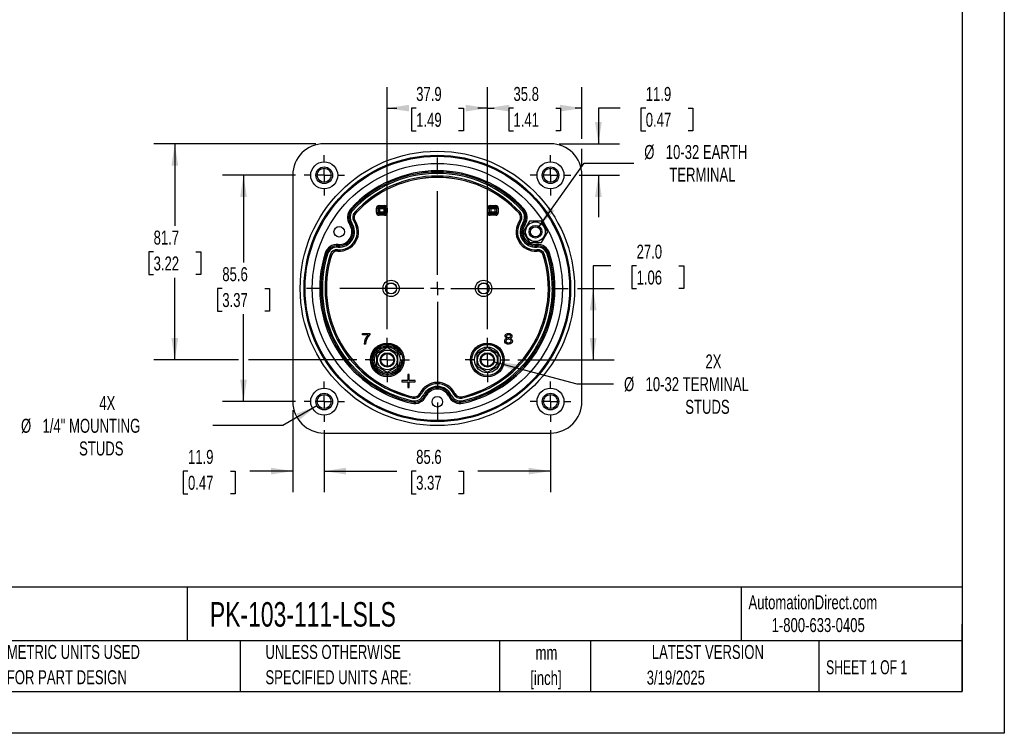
# Model space of a CAD drawing. Header units: millimetres. Extents: x 0 to 699, y 0 to 540.
# Tile 2 of 6: x 326 to 699, y 0 to 270. Entities that reach past the tile are written whole.
import ezdxf

# ---------------------------------------------------------------- set-up
doc = ezdxf.new("R2010")
doc.units = ezdxf.units.MM
doc.header["$LTSCALE"] = 2.5
doc.linetypes.add('CENTERX2', pattern=[20.32, 12.7, -2.54, 2.54, -2.54])
doc.layers.add('CENTER', color=40, linetype='CENTERX2')
doc.layers.add('DIMENSIONS', color=140, linetype='Continuous', lineweight=25)
doc.layers.add('TEXT', color=140, linetype='Continuous', lineweight=25)
doc.styles.add('SLDTEXTSTYLE0', font='TXT', dxfattribs={"width": 0.7})
doc.styles.add('SLDTEXTSTYLE1', font='TXT', dxfattribs={"width": 0.65})
doc.dimstyles.new('SLDDIMSTYLE0', dxfattribs={"dimtxt": 5.39502, "dimasz": 8.255, "dimexe": 0, "dimexo": 0.0625, "dimgap": 1.348755, "dimtad": 0, "dimtih": 1, "dimtoh": 1, "dimrnd": 1e-09, "dimzin": 12, "dimdsep": 46, "dimtxsty": 'SLDTEXTSTYLE0', "dimsah": 1, "dimcen": 0.09, "dimadec": 0, "dimazin": 3, "dimtfac": 1, "dimtofl": 0, "dimtmove": 0, "dimatfit": 3, "dimfxl": 0, "dimfrac": 2, "dimtolj": 1, "dimtzin": 12, "dimarcsym": 0})
doc.dimstyles.new('SLDDIMSTYLE3', dxfattribs={"dimtxt": 5.39502, "dimasz": 8.255, "dimexe": 0, "dimexo": 0.0625, "dimgap": 1.348755, "dimtad": 0, "dimtih": 1, "dimtoh": 1, "dimrnd": 1e-09, "dimzin": 4, "dimdsep": 46, "dimtxsty": 'SLDTEXTSTYLE0', "dimsah": 1, "dimcen": 0.09, "dimadec": 0, "dimazin": 1, "dimtfac": 1, "dimtofl": 0, "dimtmove": 0, "dimatfit": 3, "dimfxl": 0, "dimfrac": 2, "dimtolj": 1, "dimtzin": 12, "dimarcsym": 0})
doc.dimstyles.new('SLDDIMSTYLE4', dxfattribs={"dimtxt": 5.39502, "dimasz": 8.255, "dimexe": 0, "dimexo": 0.0625, "dimgap": 1.348755, "dimtad": 0, "dimtih": 1, "dimtoh": 1, "dimrnd": 1e-09, "dimzin": 12, "dimdsep": 46, "dimtxsty": 'SLDTEXTSTYLE0', "dimsah": 1, "dimcen": 0.09, "dimadec": 0, "dimazin": 3, "dimtfac": 1, "dimtmove": 0, "dimatfit": 0, "dimfxl": 0, "dimfrac": 2, "dimtolj": 1, "dimtzin": 12, "dimarcsym": 0})
doc.dimstyles.new('SLDDIMSTYLE6', dxfattribs={"dimtxt": 5.39502, "dimasz": 8.255, "dimexe": 0, "dimexo": 0.0625, "dimgap": 1.348755, "dimtad": 0, "dimtih": 1, "dimtoh": 1, "dimrnd": 1e-09, "dimzin": 12, "dimdsep": 46, "dimtxsty": 'SLDTEXTSTYLE0', "dimsah": 1, "dimcen": 0, "dimadec": 0, "dimazin": 3, "dimtfac": 1, "dimtofl": 0, "dimtmove": 0, "dimatfit": 3, "dimfxl": 0, "dimfrac": 2, "dimtolj": 1, "dimtzin": 12, "dimarcsym": 0})

# ---------------------------------------------------------------- blocks, each defined once
blk = doc.blocks.new('SW_NOTE_0_1')
at = {"layer": 'TEXT', "color": 0, "linetype": 'CENTERX2', "lineweight": 18, "char_height": 5.292, "attachment_point": 2, "style": 'SLDTEXTSTYLE0'}
for s, insert in [('mm', (7.11, 6.82)), ('[inch]', (6.9, -2.73))]:
    blk.add_mtext(s, dxfattribs=dict(at, insert=insert))
blk = doc.blocks.new('SW_NOTE_0_2')
at = {"layer": 'TEXT', "color": 0, "linetype": 'CENTERX2', "lineweight": 18, "char_height": 5.2917, "attachment_point": 1, "style": 'SLDTEXTSTYLE0'}
for s, insert in [('UNLESS OTHERWISE', (0, 6.82)), ('SPECIFIED UNITS ARE:', (0, -2.73))]:
    blk.add_mtext(s, dxfattribs=dict(at, insert=insert))
blk = doc.blocks.new('SW_NOTE_0_6')
at = {"layer": 'TEXT', "color": 0, "linetype": 'CENTERX2', "lineweight": 18, "char_height": 5.2917, "attachment_point": 1, "style": 'SLDTEXTSTYLE0'}
for s, insert in [('METRIC UNITS USED', (0, 6.82)), ('FOR PART DESIGN', (0, -2.73))]:
    blk.add_mtext(s, dxfattribs=dict(at, insert=insert))
blk = doc.blocks.new('_D_13')
at = {"layer": 'DIMENSIONS'}
for p, q in [((441.25, 114.64), (441.25, 91.22)), ((526.85, 114.64), (526.85, 91.22)), ((441.25, 99.16), (468.73, 99.16)), ((476.04, 99.16), (474.22, 99.16)), ((474.22, 99.16), (474.22, 90.58)), ((492.07, 99.16), (493.88, 99.16)), ((493.88, 99.16), (493.88, 90.58)), ((526.85, 99.16), (499.38, 99.16)), ((474.22, 90.58), (476.04, 90.58)), ((493.88, 90.58), (492.07, 90.58))]:
    blk.add_line(p, q, dxfattribs=at)
for points in [[(441.25, 99.16), (449.51, 97.89), (449.51, 100.43)], [(526.85, 99.16), (518.6, 100.43), (518.6, 97.89)]]:
    blk.add_solid(points, dxfattribs=at)
at = {"layer": 'DIMENSIONS', "char_height": 5.292, "attachment_point": 1, "style": 'SLDTEXTSTYLE0'}
for s, insert in [('85.6', (476.04, 107.19)), ('3.37', (476.04, 97.4))]:
    blk.add_mtext(s, dxfattribs=dict(at, insert=insert))
blk = doc.blocks.new('_D_14')
at = {"layer": 'DIMENSIONS'}
for p, q in [((553.16, 236.43), (544.98, 236.43)), ((544.98, 236.43), (544.98, 222.95)), ((562.88, 236.43), (561.07, 236.43)), ((561.07, 236.43), (561.07, 227.85)), ((578.91, 236.43), (580.72, 236.43)), ((580.72, 236.43), (580.72, 227.85)), ((561.07, 227.85), (562.88, 227.85)), ((580.72, 227.85), (578.91, 227.85)), ((530.08, 222.95), (552.92, 222.95)), ((537.67, 211.05), (552.92, 211.05)), ((544.98, 211.05), (544.98, 195.18))]:
    blk.add_line(p, q, dxfattribs=at)
for points in [[(544.98, 222.95), (546.25, 231.21), (543.71, 231.21)], [(544.98, 211.05), (543.71, 202.8), (546.25, 202.8)]]:
    blk.add_solid(points, dxfattribs=at)
at = {"layer": 'DIMENSIONS', "char_height": 5.292, "attachment_point": 1, "style": 'SLDTEXTSTYLE0'}
for s, insert in [('11.9', (562.88, 244.45)), ('0.47', (562.88, 234.67))]:
    blk.add_mtext(s, dxfattribs=dict(at, insert=insert))
blk = doc.blocks.new('_D_15')
at = {"layer": 'DIMENSIONS'}
for p, q in [((465.12, 152.79), (465.12, 244.36)), ((502.98, 152.79), (502.98, 244.36)), ((465.12, 236.43), (468.73, 236.43)), ((476.04, 236.43), (474.22, 236.43)), ((474.22, 236.43), (474.22, 227.85)), ((492.07, 236.43), (493.88, 236.43)), ((493.88, 236.43), (493.88, 227.85)), ((502.98, 236.43), (499.38, 236.43)), ((474.22, 227.85), (476.04, 227.85)), ((493.88, 227.85), (492.07, 227.85))]:
    blk.add_line(p, q, dxfattribs=at)
for points in [[(465.12, 236.43), (473.38, 235.16), (473.38, 237.7)], [(502.98, 236.43), (494.72, 237.7), (494.72, 235.16)]]:
    blk.add_solid(points, dxfattribs=at)
at = {"layer": 'DIMENSIONS', "char_height": 5.292, "attachment_point": 1, "style": 'SLDTEXTSTYLE0'}
for s, insert in [('37.9', (476.04, 244.45)), ('1.49', (476.04, 234.67))]:
    blk.add_mtext(s, dxfattribs=dict(at, insert=insert))
blk = doc.blocks.new('_D_16')
at = {"layer": 'DIMENSIONS'}
for p, q in [((502.98, 152.79), (502.98, 244.36)), ((538.75, 224.86), (538.75, 244.36)), ((502.98, 236.43), (505.54, 236.43)), ((512.85, 236.43), (511.04, 236.43)), ((511.04, 236.43), (511.04, 227.85)), ((528.88, 236.43), (530.69, 236.43)), ((530.69, 236.43), (530.69, 227.85)), ((538.75, 236.43), (536.19, 236.43)), ((511.04, 227.85), (512.85, 227.85)), ((530.69, 227.85), (528.88, 227.85)), ((538.75, 214.28), (538.75, 221.05))]:
    blk.add_line(p, q, dxfattribs=at)
for points in [[(502.98, 236.43), (511.23, 235.16), (511.23, 237.7)], [(538.75, 236.43), (530.5, 237.7), (530.5, 235.16)]]:
    blk.add_solid(points, dxfattribs=at)
at = {"layer": 'DIMENSIONS', "char_height": 5.292, "attachment_point": 1, "style": 'SLDTEXTSTYLE0'}
for s, insert in [('35.8', (512.85, 244.45)), ('1.41', (512.85, 234.67))]:
    blk.add_mtext(s, dxfattribs=dict(at, insert=insert))
blk = doc.blocks.new('_D_17')
at = {"layer": 'DIMENSIONS'}
for p, q in [((438.03, 222.95), (376.8, 222.95)), ((384.74, 222.95), (384.74, 191.87)), ((376.72, 182.09), (374.91, 182.09)), ((374.91, 182.09), (374.91, 173.51)), ((392.75, 182.09), (394.56, 182.09)), ((394.56, 182.09), (394.56, 173.51)), ((374.91, 173.51), (376.72, 173.51)), ((384.74, 141.22), (384.74, 172.31)), ((394.56, 173.51), (392.75, 173.51)), ((408.82, 141.22), (376.8, 141.22)), ((453.56, 141.22), (412.63, 141.22))]:
    blk.add_line(p, q, dxfattribs=at)
for points in [[(384.74, 222.95), (383.47, 214.7), (386.01, 214.7)], [(384.74, 141.22), (386.01, 149.48), (383.47, 149.48)]]:
    blk.add_solid(points, dxfattribs=at)
at = {"layer": 'DIMENSIONS', "char_height": 5.292, "attachment_point": 1, "style": 'SLDTEXTSTYLE0'}
for s, insert in [('81.7', (376.72, 190.12)), ('3.22', (376.72, 180.33))]:
    blk.add_mtext(s, dxfattribs=dict(at, insert=insert))
blk = doc.blocks.new('_D_18')
at = {"layer": 'DIMENSIONS'}
for p, q in [((429.35, 122.23), (429.35, 91.22)), ((441.25, 114.64), (441.25, 91.22)), ((389.73, 99.16), (387.92, 99.16)), ((387.92, 99.16), (387.92, 90.58)), ((405.76, 99.16), (407.58, 99.16)), ((407.58, 99.16), (407.58, 90.58)), ((429.35, 99.16), (413.07, 99.16)), ((441.25, 99.16), (457.13, 99.16)), ((387.92, 90.58), (389.73, 90.58)), ((407.58, 90.58), (405.76, 90.58))]:
    blk.add_line(p, q, dxfattribs=at)
for points in [[(429.35, 99.16), (421.1, 100.43), (421.1, 97.89)], [(441.25, 99.16), (449.51, 97.89), (449.51, 100.43)]]:
    blk.add_solid(points, dxfattribs=at)
at = {"layer": 'DIMENSIONS', "char_height": 5.292, "attachment_point": 1, "style": 'SLDTEXTSTYLE0'}
for s, insert in [('11.9', (389.73, 107.19)), ('0.47', (389.73, 97.4))]:
    blk.add_mtext(s, dxfattribs=dict(at, insert=insert))
blk = doc.blocks.new('_D_19')
at = {"layer": 'DIMENSIONS'}
for p, q in [((438.52, 123.88), (425.6, 116.42)), ((425.6, 116.42), (399.08, 116.42))]:
    blk.add_line(p, q, dxfattribs=at)
blk.add_solid([(438.52, 123.88), (430.74, 120.85), (432.01, 118.65)], dxfattribs=at)
at = {"layer": 'DIMENSIONS', "attachment_point": 1, "style": 'SLDTEXTSTYLE0'}
for s, insert, char_height in [('4X', (356.18, 127.52), 5.292), ('%%c', (326.56, 118.95), 5.292), ('1/4" MOUNTING', (334.71, 118.95), 5.2917), ('STUDS', (348.54, 110.37), 5.292)]:
    blk.add_mtext(s, dxfattribs=dict(at, insert=insert, char_height=char_height))
blk = doc.blocks.new('_D_20')
at = {"layer": 'DIMENSIONS'}
for p, q in [((522.56, 191.65), (539.62, 215.67)), ((539.62, 215.67), (558.35, 215.67))]:
    blk.add_line(p, q, dxfattribs=at)
blk.add_solid([(522.56, 191.65), (528.37, 197.64), (526.3, 199.11)], dxfattribs=at)
at = {"layer": 'DIMENSIONS', "attachment_point": 1, "style": 'SLDTEXTSTYLE0'}
for s, insert, char_height in [('%%c', (562.32, 222.49), 5.292), ('10-32 EARTH', (570.46, 222.49), 5.2917), ('TERMINAL', (571.79, 213.92), 5.292)]:
    blk.add_mtext(s, dxfattribs=dict(at, insert=insert, char_height=char_height))
blk = doc.blocks.new('_D_21')
at = {"layer": 'DIMENSIONS'}
for p, q in [((430.44, 211.05), (402.79, 211.05)), ((410.73, 211.05), (410.73, 178.04)), ((402.71, 168.25), (400.9, 168.25)), ((400.9, 168.25), (400.9, 159.68)), ((418.74, 168.25), (420.56, 168.25)), ((420.56, 168.25), (420.56, 159.68)), ((400.9, 159.68), (402.71, 159.68)), ((410.73, 125.45), (410.73, 158.47)), ((420.56, 159.68), (418.74, 159.68)), ((430.44, 125.45), (402.79, 125.45))]:
    blk.add_line(p, q, dxfattribs=at)
for points in [[(410.73, 211.05), (409.46, 202.8), (412, 202.8)], [(410.73, 125.45), (412, 133.71), (409.46, 133.71)]]:
    blk.add_solid(points, dxfattribs=at)
at = {"layer": 'DIMENSIONS', "char_height": 5.292, "attachment_point": 1, "style": 'SLDTEXTSTYLE0'}
for s, insert in [('85.6', (402.71, 176.28)), ('3.37', (402.71, 166.5))]:
    blk.add_mtext(s, dxfattribs=dict(at, insert=insert))
blk = doc.blocks.new('_D_22')
at = {"layer": 'DIMENSIONS'}
for p, q in [((505.59, 140.52), (536.8, 132.16)), ((536.8, 132.16), (550.69, 132.16))]:
    blk.add_line(p, q, dxfattribs=at)
blk.add_solid([(505.59, 140.52), (513.23, 137.16), (513.89, 139.61)], dxfattribs=at)
at = {"layer": 'DIMENSIONS', "attachment_point": 1, "style": 'SLDTEXTSTYLE0'}
for s, insert, char_height in [('2X', (585.47, 143.27), 5.292), ('%%c', (554.66, 134.69), 5.292), ('10-32 TERMINAL', (562.81, 134.69), 5.2917), ('STUDS', (577.83, 126.12), 5.292)]:
    blk.add_mtext(s, dxfattribs=dict(at, insert=insert, char_height=char_height))
blk = doc.blocks.new('_D_23')
at = {"layer": 'DIMENSIONS'}
for p, q in [((549.69, 176.77), (542.96, 176.77)), ((542.96, 176.77), (542.96, 168.25)), ((559.41, 176.77), (557.6, 176.77)), ((557.6, 176.77), (557.6, 168.2)), ((575.45, 176.77), (577.26, 176.77)), ((577.26, 176.77), (577.26, 168.2)), ((537.06, 168.25), (550.9, 168.25)), ((542.96, 168.25), (542.96, 141.22)), ((557.6, 168.2), (559.41, 168.2)), ((577.26, 168.2), (575.45, 168.2)), ((514.54, 141.22), (550.9, 141.22))]:
    blk.add_line(p, q, dxfattribs=at)
for points in [[(542.96, 168.25), (541.69, 160), (544.23, 160)], [(542.96, 141.22), (544.23, 149.48), (541.69, 149.48)]]:
    blk.add_solid(points, dxfattribs=at)
at = {"layer": 'DIMENSIONS', "char_height": 5.292, "attachment_point": 1, "style": 'SLDTEXTSTYLE0'}
for s, insert in [('27.0', (559.41, 184.8)), ('1.06', (559.41, 175.02))]:
    blk.add_mtext(s, dxfattribs=dict(at, insert=insert))
blk = doc.blocks.new('SW_CENTERMARKSYMBOL_1')
at = {"layer": 'CENTER', "color": 0}
for p, q in [((0, 5.08), (0, 8.39)), ((-5.08, 0), (-8.39, 0)), ((0, 0), (-2.54, 0)), ((0, 0), (0, 2.54)), ((0, 0), (0, -2.54)), ((0, 0), (2.54, 0)), ((5.08, 0), (8.39, 0)), ((0, -5.08), (0, -8.39))]:
    blk.add_line(p, q, dxfattribs=at)
blk = doc.blocks.new('SW_CENTERMARKSYMBOL_2')
at = {"layer": 'CENTER', "color": 0}
for p, q in [((0, 5.08), (0, 7.64)), ((-5.08, 0), (-7.64, 0)), ((0, 0), (-2.54, 0)), ((0, 0), (0, 2.54)), ((0, 0), (0, -2.54)), ((0, 0), (2.54, 0)), ((5.08, 0), (7.64, 0)), ((0, -5.08), (0, -7.64))]:
    blk.add_line(p, q, dxfattribs=at)
blk = doc.blocks.new('SW_CENTERMARKSYMBOL_3')
at = {"layer": 'CENTER', "color": 0}
for p, q in [((0, 5.08), (0, 8.39)), ((-5.08, 0), (-8.39, 0)), ((0, 0), (-2.54, 0)), ((0, 0), (0, 2.54)), ((0, 0), (0, -2.54)), ((0, 0), (2.54, 0)), ((5.08, 0), (8.39, 0)), ((0, -5.08), (0, -8.39))]:
    blk.add_line(p, q, dxfattribs=at)
blk = doc.blocks.new('SW_CENTERMARKSYMBOL_4')
at = {"layer": 'CENTER', "color": 0}
for p, q in [((0, 5.08), (0, 7.64)), ((-5.08, 0), (-7.64, 0)), ((0, 0), (-2.54, 0)), ((0, 0), (0, 2.54)), ((0, 0), (0, -2.54)), ((0, 0), (2.54, 0)), ((5.08, 0), (7.64, 0)), ((0, -5.08), (0, -7.64))]:
    blk.add_line(p, q, dxfattribs=at)
blk = doc.blocks.new('SW_CENTERMARKSYMBOL_5')
at = {"layer": 'CENTER', "color": 0}
for p, q in [((0, 5.08), (0, 7.64)), ((-5.08, 0), (-7.64, 0)), ((0, 0), (-2.54, 0)), ((0, 0), (0, 2.54)), ((0, 0), (0, -2.54)), ((0, 0), (2.54, 0)), ((5.08, 0), (7.64, 0)), ((0, -5.08), (0, -7.64))]:
    blk.add_line(p, q, dxfattribs=at)
blk = doc.blocks.new('SW_CENTERMARKSYMBOL_6')
at = {"layer": 'CENTER', "color": 0}
for p, q in [((0, 5.08), (0, 7.64)), ((-5.08, 0), (-7.64, 0)), ((0, 0), (-2.54, 0)), ((0, 0), (0, 2.54)), ((0, 0), (0, -2.54)), ((0, 0), (2.54, 0)), ((5.08, 0), (7.64, 0)), ((0, -5.08), (0, -7.64))]:
    blk.add_line(p, q, dxfattribs=at)
blk = doc.blocks.new('SW_CENTERMARKSYMBOL_7')
at = {"layer": 'CENTER', "color": 0}
for p, q in [((0, 5.08), (0, 49.83)), ((-5.08, 0), (-49.83, 0)), ((0, 0), (-2.54, 0)), ((0, 0), (0, 2.54)), ((0, 0), (0, -2.54)), ((0, 0), (2.54, 0)), ((5.08, 0), (49.83, 0)), ((0, -5.08), (0, -49.83))]:
    blk.add_line(p, q, dxfattribs=at)

msp = doc.modelspace()

# ---------------------------------------------------------------- linework, layer by layer
at = {"color": 7, "linetype": 'Continuous'}
for p, q in [((698.506, 539.757), (698.506, 0.007)), ((698.506, 0.007), (0.006, 0.007))]:
    msp.add_line(p, q, dxfattribs=at)
for p, q in [((526.902, 222.954), (441.202, 222.954)), ((429.352, 211.104), (429.352, 125.404)), ((538.752, 125.404), (538.752, 211.104)), ((451.663, 198.062), (451.672, 198.053)), ((451.672, 198.053), (452.04, 197.714)), ((460.997, 196.92), (460.997, 198.588)), ((460.997, 198.588), (461.497, 198.588)), ((461.497, 198.588), (461.497, 196.92)), ((461.737, 198.348), (461.497, 198.588)), ((461.737, 197.16), (461.737, 198.348)), ((462.237, 198.348), (461.737, 198.348)), ((461.997, 199.588), (464.088, 199.588)), ((461.997, 199.588), (461.997, 199.088)), ((461.997, 199.088), (464.088, 199.088)), ((461.997, 199.088), (462.237, 198.848)), ((462.237, 198.848), (463.849, 198.848)), ((462.237, 198.348), (462.237, 198.848)), ((462.237, 197.16), (462.237, 198.348)), ((463.849, 198.348), (462.237, 198.348)), ((463.849, 198.848), (464.088, 199.088)), ((463.849, 198.848), (463.849, 198.348)), ((464.349, 198.348), (463.849, 198.348)), ((463.849, 198.348), (463.849, 197.16)), ((464.088, 199.088), (464.088, 199.588)), ((464.588, 198.588), (464.349, 198.348)), ((464.349, 198.348), (464.349, 197.16)), ((465.088, 198.588), (464.588, 198.588)), ((464.588, 196.92), (464.588, 198.588)), ((465.088, 198.588), (465.088, 196.92)), ((503.011, 196.915), (503.011, 198.593)), ((503.011, 198.593), (503.51, 198.593)), ((503.51, 198.593), (503.51, 196.915)), ((503.755, 198.348), (503.51, 198.593)), ((503.755, 197.16), (503.755, 198.348)), ((504.255, 198.348), (503.755, 198.348)), ((504.01, 199.593), (506.112, 199.593)), ((504.01, 199.593), (504.01, 199.093)), ((504.01, 199.093), (506.112, 199.093)), ((504.01, 199.093), (504.255, 198.848)), ((504.255, 198.848), (505.867, 198.848)), ((504.255, 198.348), (504.255, 198.848)), ((505.867, 198.348), (504.255, 198.348)), ((504.255, 198.348), (504.255, 197.16)), ((505.867, 198.848), (506.112, 199.093)), ((505.867, 198.848), (505.867, 198.348)), ((506.367, 198.348), (505.867, 198.348)), ((505.867, 197.16), (505.867, 198.348)), ((506.112, 199.593), (506.112, 199.093)), ((506.612, 198.593), (506.367, 198.348)), ((506.367, 198.348), (506.367, 197.16)), ((507.112, 198.593), (506.612, 198.593)), ((506.612, 196.915), (506.612, 198.593)), ((507.112, 198.593), (507.112, 196.915)), ((516.431, 198.053), (516.063, 197.714)), ((516.441, 198.062), (516.431, 198.053)), ((452.54, 193.548), (452.951, 193.832)), ((452.783, 197.031), (453.15, 196.692)), ((452.962, 193.84), (452.951, 193.832)), ((453.16, 196.684), (453.15, 196.692)), ((460.997, 196.92), (461.497, 196.92)), ((461.497, 196.92), (461.737, 197.16)), ((461.737, 197.16), (462.237, 197.16)), ((462.237, 196.66), (461.997, 196.42)), ((461.997, 195.92), (461.997, 196.42)), ((464.088, 196.42), (461.997, 196.42)), ((464.088, 195.92), (461.997, 195.92)), ((462.237, 196.66), (462.237, 197.16)), ((462.237, 197.16), (463.849, 197.16)), ((463.849, 196.66), (462.237, 196.66)), ((463.849, 197.16), (463.849, 196.66)), ((463.849, 197.16), (464.349, 197.16)), ((464.088, 196.42), (463.849, 196.66)), ((464.088, 195.92), (464.088, 196.42)), ((464.349, 197.16), (464.588, 196.92)), ((465.088, 196.92), (464.588, 196.92)), ((503.011, 196.915), (503.51, 196.915)), ((503.51, 196.915), (503.755, 197.16)), ((503.755, 197.16), (504.255, 197.16)), ((504.255, 196.66), (504.01, 196.415)), ((504.01, 195.915), (504.01, 196.415)), ((506.112, 196.415), (504.01, 196.415)), ((506.112, 195.915), (504.01, 195.915)), ((504.255, 196.66), (504.255, 197.16)), ((504.255, 197.16), (505.867, 197.16)), ((505.867, 196.66), (504.255, 196.66)), ((505.867, 197.16), (505.867, 196.66)), ((505.867, 197.16), (506.367, 197.16)), ((506.112, 196.415), (505.867, 196.66)), ((506.112, 195.915), (506.112, 196.415)), ((506.367, 197.16), (506.612, 196.915)), ((506.612, 196.915), (507.112, 196.915)), ((514.944, 196.684), (514.953, 196.692)), ((515.321, 197.031), (514.953, 196.692)), ((515.153, 193.832), (515.142, 193.84)), ((515.564, 193.548), (515.153, 193.832)), ((518.852, 193.679), (516.542, 189.679)), ((523.47, 193.679), (518.852, 193.679)), ((525.78, 189.679), (523.47, 193.679)), ((451.288, 192.683), (451.299, 192.69)), ((451.299, 192.69), (451.71, 192.975)), ((516.805, 192.69), (516.394, 192.975)), ((516.805, 192.69), (516.816, 192.683)), ((516.542, 189.679), (518.852, 185.679)), ((523.47, 185.679), (525.78, 189.679)), ((446.391, 182.897), (446.35, 182.399)), ((446.513, 184.401), (446.472, 183.903)), ((446.513, 184.401), (446.514, 184.414)), ((518.852, 185.679), (523.47, 185.679)), ((521.59, 184.414), (521.591, 184.401)), ((521.591, 184.401), (521.631, 183.903)), ((521.713, 182.897), (521.754, 182.399)), ((442.043, 181.4), (442.056, 181.396)), ((442.056, 181.396), (442.533, 181.247)), ((443.496, 180.946), (443.973, 180.796)), ((443.985, 180.792), (443.973, 180.796)), ((446.35, 182.399), (446.349, 182.386)), ((521.755, 182.386), (521.754, 182.399)), ((524.118, 180.792), (524.131, 180.796)), ((524.608, 180.946), (524.131, 180.796)), ((526.048, 181.396), (525.571, 181.247)), ((526.06, 181.4), (526.048, 181.396)), ((455.687, 150.698), (455.687, 151.17)), ((455.687, 151.17), (458.561, 151.17)), ((457.861, 150.698), (455.687, 150.698)), ((458.561, 151.17), (458.561, 150.788)), ((456.868, 147.222), (456.307, 147.222)), ((465.124, 145.872), (461.097, 143.547)), ((469.151, 143.547), (465.124, 145.872)), ((502.98, 145.872), (498.953, 143.547)), ((507.007, 143.547), (502.98, 145.872)), ((461.097, 143.547), (461.097, 138.897)), ((469.151, 138.897), (469.151, 143.547)), ((498.953, 143.547), (498.953, 138.897)), ((507.007, 138.897), (507.007, 143.547)), ((461.097, 138.897), (465.124, 136.572)), ((465.124, 136.572), (469.151, 138.897)), ((498.953, 138.897), (502.98, 136.572)), ((502.98, 136.572), (507.007, 138.897)), ((473.374, 135.722), (472.874, 135.722)), ((472.874, 135.722), (472.874, 133.472)), ((473.374, 133.472), (473.374, 135.722)), ((470.624, 133.472), (470.624, 132.972)), ((472.874, 133.472), (470.624, 133.472)), ((470.624, 132.972), (472.874, 132.972)), ((472.874, 132.972), (472.874, 130.722)), ((472.874, 130.722), (473.374, 130.722)), ((475.624, 133.472), (473.374, 133.472)), ((473.374, 132.972), (475.624, 132.972)), ((473.374, 130.722), (473.374, 132.972)), ((475.624, 132.972), (475.624, 133.472)), ((474.874, 127.274), (474.765, 126.786)), ((474.874, 127.274), (474.877, 127.286)), ((477.439, 128.537), (477.451, 128.531)), ((477.903, 128.317), (477.451, 128.531)), ((479.266, 127.671), (478.814, 127.885)), ((479.278, 127.665), (479.266, 127.671)), ((488.838, 127.671), (488.826, 127.665)), ((488.838, 127.671), (489.29, 127.885)), ((490.201, 128.317), (490.653, 128.531)), ((490.653, 128.531), (490.665, 128.537)), ((493.227, 127.286), (493.229, 127.274)), ((493.339, 126.786), (493.229, 127.274)), ((474.435, 125.313), (474.432, 125.301)), ((474.545, 125.801), (474.435, 125.313)), ((493.668, 125.313), (493.559, 125.801)), ((493.671, 125.301), (493.668, 125.313)), ((441.202, 113.554), (526.902, 113.554))]:
    msp.add_line(p, q)
at = {"flags": 128}
for points in [[(511.607, 149.391), (511.99, 149.22), (512.26, 148.964), (512.41, 148.64), (512.439, 148.26), (512.326, 147.859), (512.06, 147.52), (511.667, 147.275), (511.178, 147.162), (510.633, 147.181), (510.172, 147.332), (509.81, 147.612), (509.587, 147.972), (509.527, 148.544), (509.599, 148.808), (509.737, 149.032)], [(510.362, 149.391), (510.109, 149.502), (509.917, 149.646), (509.786, 149.823), (509.698, 150.143), (509.737, 150.489), (509.896, 150.789), (510.172, 151.035), (510.533, 151.188), (510.973, 151.238), (511.412, 151.187), (511.774, 151.033), (512.053, 150.786), (512.216, 150.489), (512.26, 150.149), (512.178, 149.83), (512.049, 149.65), (511.858, 149.504), (511.607, 149.391)], [(509.737, 149.032), (510.041, 149.275), (510.362, 149.391)], [(511.5, 149.758), (511.335, 149.65), (511.138, 149.592), (510.705, 149.62), (510.528, 149.704), (510.385, 149.834), (510.293, 149.992), (510.254, 150.178), (510.296, 150.437), (510.46, 150.654)], [(510.33, 148.949), (510.542, 149.09), (510.791, 149.165), (511.074, 149.174), (511.335, 149.118), (511.559, 148.998), (511.74, 148.822), (511.849, 148.609), (511.886, 148.363), (511.824, 148.042), (511.632, 147.784)], [(510.46, 150.654), (510.625, 150.763), (510.819, 150.822), (511.25, 150.792), (511.43, 150.7), (511.576, 150.563), (511.667, 150.4), (511.701, 150.213), (511.655, 149.964), (511.5, 149.758)], [(511.632, 147.784), (511.344, 147.615), (510.99, 147.558), (510.621, 147.621), (510.314, 147.807), (510.13, 148.092), (510.079, 148.411), (510.148, 148.706), (510.33, 148.949)]]:
    msp.add_lwpolyline(points, dxfattribs=at)
for centre, radius in [((484.052, 168.26), 51.889), ((484.052, 168.254), 50.389), ((484.052, 168.254), 50.011), ((441.252, 211.054), 5.1), ((526.852, 211.054), 5.1), ((484.052, 168.259), 47.291), ((441.252, 211.054), 3.15), ((441.252, 211.054), 2.65), ((526.852, 211.054), 3.15), ((526.852, 211.054), 2.65), ((446.943, 189.679), 2), ((521.161, 189.679), 3.719), ((521.161, 189.679), 2.413), ((521.161, 189.679), 1.913), ((466.552, 168.254), 3.097), ((501.552, 168.254), 3.097), ((466.552, 168.254), 2.099), ((466.552, 168.254), 2.023), ((501.552, 168.254), 2.099), ((501.552, 168.254), 2.023), ((465.124, 141.222), 6.389), ((465.124, 141.222), 5.889), ((465.124, 141.222), 5.85), ((465.124, 141.222), 4.88), ((502.98, 141.222), 6.389), ((502.98, 141.222), 5.889), ((502.98, 141.222), 5.85), ((502.98, 141.222), 4.88), ((465.124, 141.222), 3.727), ((465.124, 141.222), 2.7), ((465.124, 141.222), 2.413), ((502.98, 141.222), 3.727), ((502.98, 141.222), 2.7), ((502.98, 141.222), 2.413), ((441.252, 125.454), 5.1), ((526.852, 125.454), 5.1), ((441.252, 125.454), 3.15), ((441.252, 125.454), 2.65), ((484.052, 125.404), 2), ((526.852, 125.454), 3.15), ((526.852, 125.454), 2.65)]:
    msp.add_circle(centre, radius)
for centre, radius, start, end in [((441.202, 211.104), 11.85, 90, 180), ((526.902, 211.104), 11.85, 360, 90), ((484.052, 168.254), 44.5, 42.62309, 137.37691), ((484.052, 168.254), 44.017, 42.62309, 137.37691), ((484.052, 168.254), 44.004, 42.62309, 137.37691), ((484.052, 168.254), 43.504, 42.62309, 137.37691), ((484.052, 168.254), 42.496, 42.62309, 137.37691), ((484.052, 168.254), 41.996, 42.62309, 137.37691), ((484.052, 168.254), 41.983, 42.62309, 137.37691), ((454.84, 195.138), 4.8, 137.37691, 214.65403), ((454.84, 195.138), 4.317, 137.37691, 214.65403), ((454.84, 195.138), 4.304, 137.37691, 214.65403), ((454.84, 195.138), 3.804, 137.37691, 214.65403), ((461.997, 198.588), 1, 89.99706, 180.00294), ((461.997, 198.588), 0.5, 89.97564, 180.02436), ((462.237, 198.348), 0.5, 90.02044, 179.97956), ((463.849, 198.348), 0.5, 0.02044, 89.97956), ((464.088, 198.588), 1, 359.99706, 90.00294), ((464.088, 198.588), 0.5, 359.97564, 90.02436), ((504.01, 198.593), 1, 89.99706, 180.00294), ((504.01, 198.593), 0.5, 89.97564, 180.02436), ((504.255, 198.348), 0.5, 90.02044, 179.97956), ((505.867, 198.348), 0.5, 0.02044, 89.97956), ((506.112, 198.593), 1, 359.99706, 90.00294), ((506.112, 198.593), 0.5, 359.97564, 90.02436), ((513.264, 195.138), 3.804, 325.34597, 42.62309), ((513.264, 195.138), 4.304, 325.34597, 42.62309), ((513.264, 195.138), 4.317, 325.34597, 42.62309), ((513.264, 195.138), 4.8, 325.34597, 42.62309), ((446.943, 189.679), 7.317, 265.34597, 34.65403), ((446.943, 189.679), 7.304, 265.34597, 34.65403), ((454.84, 195.138), 2.796, 137.37691, 214.65403), ((454.84, 195.138), 2.296, 137.37691, 214.65403), ((454.84, 195.138), 2.283, 137.37691, 214.65403), ((461.997, 196.92), 1, 179.99706, 270.00294), ((461.997, 196.92), 0.5, 179.97564, 270.02436), ((462.237, 197.16), 0.5, 180.02044, 269.97956), ((463.849, 197.16), 0.5, 270.02044, 359.97956), ((464.088, 196.92), 1, 269.99706, 0.00294), ((464.088, 196.92), 0.5, 269.97564, 0.02436), ((504.01, 196.915), 1, 179.99706, 270.00294), ((504.01, 196.915), 0.5, 179.97564, 270.02436), ((504.255, 197.16), 0.5, 180.02044, 269.97956), ((505.867, 197.16), 0.5, 270.02044, 359.97956), ((506.112, 196.915), 1, 269.99706, 0.00294), ((506.112, 196.915), 0.5, 269.97564, 0.02436), ((521.161, 189.679), 7.317, 145.34597, 274.65403), ((521.161, 189.679), 7.304, 145.34597, 274.65403), ((513.264, 195.138), 2.283, 325.34597, 42.62309), ((513.264, 195.138), 2.296, 325.34597, 42.62309), ((513.264, 195.138), 2.796, 325.34597, 42.62309), ((446.943, 189.679), 6.804, 265.34597, 34.65403), ((446.943, 189.679), 5.796, 265.34597, 34.65403), ((446.943, 189.679), 5.296, 265.34597, 34.65403), ((446.943, 189.679), 5.283, 265.34597, 34.65403), ((446.943, 189.679), 4.8, 265.34597, 34.65403), ((521.161, 189.679), 6.804, 145.34597, 274.65403), ((521.161, 189.679), 5.796, 145.34597, 274.65403), ((521.161, 189.679), 5.296, 145.34597, 274.65403), ((521.161, 189.679), 5.283, 145.34597, 274.65403), ((521.161, 189.679), 4.8, 145.34597, 274.65403), ((446.164, 180.111), 4.8, 85.34597, 162.62309), ((446.164, 180.111), 4.317, 85.34597, 162.62309), ((446.164, 180.111), 4.304, 85.34597, 162.62309), ((446.164, 180.111), 3.804, 85.34597, 162.62309), ((446.164, 180.111), 2.796, 85.34597, 162.62309), ((521.94, 180.111), 4.8, 17.37691, 94.65403), ((521.94, 180.111), 4.317, 17.37691, 94.65403), ((521.94, 180.111), 4.304, 17.37691, 94.65403), ((521.94, 180.111), 3.804, 17.37691, 94.65403), ((521.94, 180.111), 2.796, 17.37691, 94.65403), ((484.052, 168.254), 44.5, 162.62309, 257.37691), ((484.052, 168.254), 44.017, 162.62309, 257.37691), ((484.052, 168.254), 44.004, 162.62309, 257.37691), ((484.052, 168.254), 43.504, 162.62309, 257.37691), ((484.052, 168.254), 42.496, 162.62309, 257.37691), ((484.052, 168.254), 41.996, 162.62309, 257.37691), ((484.052, 168.254), 41.983, 162.62309, 257.37691), ((446.164, 180.111), 2.296, 85.34597, 162.62309), ((446.164, 180.111), 2.283, 85.34597, 162.62309), ((484.052, 168.254), 41.983, 282.62309, 17.37691), ((484.052, 168.254), 41.996, 282.62309, 17.37691), ((484.052, 168.254), 42.496, 282.62309, 17.37691), ((484.052, 168.254), 43.504, 282.62309, 17.37691), ((484.052, 168.254), 44.004, 282.62309, 17.37691), ((484.052, 168.254), 44.017, 282.62309, 17.37691), ((484.052, 168.254), 44.5, 282.62309, 17.37691), ((521.94, 180.111), 2.296, 17.37691, 94.65403), ((521.94, 180.111), 2.283, 17.37691, 94.65403), ((461.999, 146.763), 5.711, 136.43875, 175.38686), ((462.711, 146.634), 5.873, 134.97129, 174.24816), ((484.052, 125.404), 7.317, 25.34597, 154.65403), ((484.052, 125.404), 7.304, 25.34597, 154.65403), ((484.052, 125.404), 6.804, 25.34597, 154.65403), ((484.052, 125.404), 5.796, 25.34597, 154.65403), ((484.052, 125.404), 5.296, 25.34597, 154.65403), ((484.052, 125.404), 5.283, 25.34597, 154.65403), ((475.376, 129.514), 4.8, 257.37691, 334.65403), ((475.376, 129.514), 4.317, 257.37691, 334.65403), ((475.376, 129.514), 4.304, 257.37691, 334.65403), ((475.376, 129.514), 3.804, 257.37691, 334.65403), ((475.376, 129.514), 2.796, 257.37691, 334.65403), ((475.376, 129.514), 2.296, 257.37691, 334.65403), ((475.376, 129.514), 2.283, 257.37691, 334.65403), ((484.052, 125.404), 4.8, 25.34597, 154.65403), ((492.728, 129.514), 4.8, 205.34597, 282.62309), ((492.728, 129.514), 4.317, 205.34597, 282.62309), ((492.728, 129.514), 4.304, 205.34597, 282.62309), ((492.728, 129.514), 3.804, 205.34597, 282.62309), ((492.728, 129.514), 2.796, 205.34597, 282.62309), ((492.728, 129.514), 2.296, 205.34597, 282.62309), ((492.728, 129.514), 2.283, 205.34597, 282.62309), ((441.202, 125.404), 11.85, 180, 270), ((526.902, 125.404), 11.85, 270, 360)]:
    msp.add_arc(centre, radius, start, end)
at = {"layer": 'CENTER'}
msp.add_circle((465.124, 141.222), 5.365, dxfattribs=at)
at = {"layer": 'TEXT'}
for p, q in [((682.625, 523.875), (682.625, 15.875)), ((682.625, 55.315), (15.875, 55.315)), ((389.397, 55.315), (389.397, 34.925)), ((598.938, 55.315), (598.938, 34.925)), ((682.625, 15.875), (682.625, 41.275)), ((682.625, 34.925), (15.875, 34.925)), ((409.45, 34.925), (409.45, 15.875)), ((507.561, 34.925), (507.561, 15.875)), ((542.03, 34.925), (542.03, 15.875)), ((628.372, 34.925), (628.372, 15.875)), ((15.875, 15.875), (682.625, 15.875))]:
    msp.add_line(p, q, dxfattribs=at)

# ---------------------------------------------------------------- block references
at = {"layer": 'CENTER'}
for name, p in [('SW_CENTERMARKSYMBOL_5', (441.252, 211.054)), ('SW_CENTERMARKSYMBOL_7', (484.052, 168.254)), ('SW_CENTERMARKSYMBOL_6', (526.852, 211.054)), ('SW_CENTERMARKSYMBOL_3', (465.124, 141.222)), ('SW_CENTERMARKSYMBOL_1', (502.98, 141.222)), ('SW_CENTERMARKSYMBOL_4', (441.252, 125.454)), ('SW_CENTERMARKSYMBOL_2', (526.852, 125.454))]:
    msp.add_blockref(name, p, dxfattribs=at)
at = {"layer": 'TEXT', "linetype": 'CENTERX2', "lineweight": 18}
for name, p in [('SW_NOTE_0_6', (321.196, 26.589)), ('SW_NOTE_0_2', (419.02, 26.589)), ('SW_NOTE_0_1', (518.215, 26.3))]:
    msp.add_blockref(name, p, dxfattribs=at)

# ---------------------------------------------------------------- texts
for s, insert, char_height, attachment_point, style in [('AutomationDirect.com', (601.737, 52.191), 5.29167, 1, 'SLDTEXTSTYLE0'), ('PK-103-111-LSLS', (398.019, 49.618), 9.26042, 1, 'SLDTEXTSTYLE0'), ('1-800-633-0405', (610.479, 43.593), 5.29167, 1, 'SLDTEXTSTYLE0'), ('LATEST VERSION', (586.38, 33.41), 5.29167, 2, 'SLDTEXTSTYLE0'), ('SHEET 1 OF 1', (631.103, 27.629), 5.29167, 1, 'SLDTEXTSTYLE1'), ('3/19/2025', (574.254, 23.705), 5.2917, 2, 'SLDTEXTSTYLE0')]:
    msp.add_mtext(s, dxfattribs=dict(at, insert=insert, char_height=char_height, attachment_point=attachment_point, style=style))

# ---------------------------------------------------------------- dimensions: what is measured, and where the dimension line sits
at = {"layer": 'DIMENSIONS'}
for base, p1, p2, picture, middle in [((502.98, 236.426), (465.124, 149.612), (502.98, 149.612), '_D_15', (484.052, 236.426)), ((526.852, 99.157), (441.252, 117.814), (526.852, 117.814), '_D_13', (484.052, 99.157))]:
    dim = msp.add_linear_dim(base=base, p1=p1, p2=p2, dimstyle='SLDDIMSTYLE0', dxfattribs=at)
    dim.commit()
    dim.dimension.update_dxf_attribs({"geometry": picture, "text_midpoint": middle, "dimtype": 160})
for base, p1, p2, angle, dimstyle, picture, middle in [((502.98, 236.426), (538.752, 211.104), (502.98, 149.612), 360, 'SLDDIMSTYLE0', '_D_16', (520.866, 236.426)), ((544.978, 211.054), (526.902, 222.954), (534.492, 211.054), 90, 'SLDDIMSTYLE4', '_D_14', (544.978, 236.426)), ((384.736, 141.222), (441.202, 222.954), (456.734, 141.222), 90, 'SLDDIMSTYLE0', '_D_17', (384.736, 182.088)), ((410.729, 211.054), (433.612, 125.454), (433.612, 211.054), 90, 'SLDDIMSTYLE0', '_D_21', (410.729, 168.254)), ((542.962, 141.222), (533.884, 168.254), (511.37, 141.222), 90, 'SLDDIMSTYLE3', '_D_23', (542.962, 176.772)), ((429.352, 99.157), (441.252, 117.814), (429.352, 125.404), 360, 'SLDDIMSTYLE4', '_D_18', (397.748, 99.157))]:
    dim = msp.add_linear_dim(base=base, p1=p1, p2=p2, angle=angle, dimstyle=dimstyle, dxfattribs=at)
    dim.commit()
    dim.dimension.update_dxf_attribs({"geometry": picture, "text_midpoint": middle, "dimtype": 160})
for p1, p2, text, picture, middle in [((519.764, 187.712), (522.558, 191.646), '%%c10-32 EARTH\\PTERMINAL', '_D_20', (590.131, 215.669)), ((500.372, 141.921), (505.588, 140.523), '2X\\P%%c10-32 TERMINAL \\PSTUDS', '_D_22', (590.131, 132.16)), ((443.98, 127.029), (438.524, 123.879), '4X\\P%%c1/4" MOUNTING \\PSTUDS', '_D_19', (360.837, 116.415))]:
    dim = msp.add_diameter_dim_2p(p1=p1, p2=p2, text=text, dimstyle='SLDDIMSTYLE6', override={"dimpost": '<>'}, dxfattribs=at)
    dim.commit()
    dim.dimension.update_dxf_attribs({"geometry": picture, "text_midpoint": middle, "dimtype": 163})

doc.saveas('drawing.dxf')
